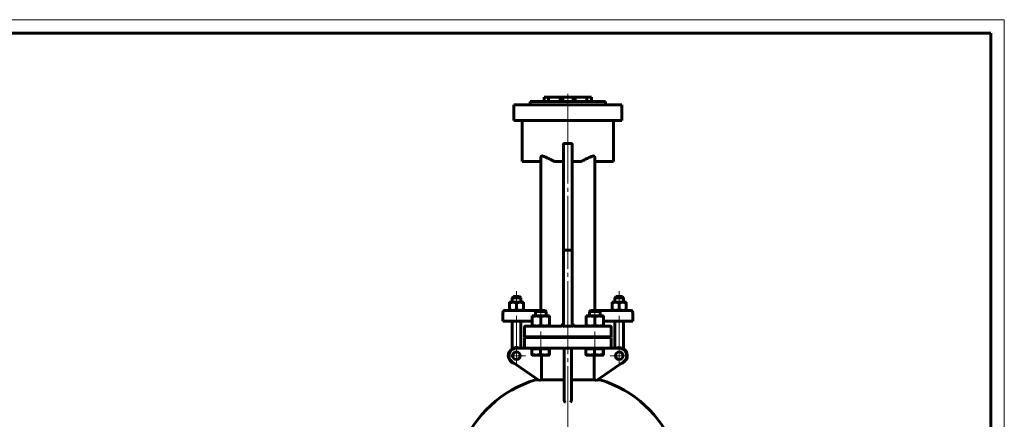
# Model space of a CAD drawing. Header units: millimetres. Extents: x 0 to 596, y 0 to 420.
# Tile 15 of 15: x 229 to 594, y 272 to 420. Entities that reach past the tile are written whole.
import ezdxf

# ---------------------------------------------------------------- set-up
doc = ezdxf.new("R2010")
doc.units = ezdxf.units.MM
for name, pattern in [('K5LT-1', [0]), ('K5LT_AXLED', [31.595926, 27.095926, -1.5, 1.5, -1.5]), ('K5LT_BASIC', [0]), ('K5LT_THIN', [0])]:
    doc.linetypes.add(name, pattern=pattern)
doc.layers.add('Системный слой (1)', color=251, linetype='Continuous', true_color=0x6c6c6c)

# ---------------------------------------------------------------- blocks, each defined once
blk = doc.blocks.new('U45')
at = {"layer": 'Системный слой (1)', "color": 143, "linetype": 'K5LT_BASIC', "lineweight": 60, "true_color": 0x33acca}
for p, q in [((434.54, 306.46), (434.6, 306.45)), ((434.6, 306.45), (434.67, 306.44)), ((434.67, 306.44), (434.73, 306.43)), ((434.73, 306.43), (434.73, 306.43)), ((434.73, 306.43), (434.74, 306.43)), ((434.74, 306.43), (434.74, 306.43))]:
    blk.add_line(p, q, dxfattribs=at)
blk = doc.blocks.new('U46')
at = {"layer": 'Системный слой (1)', "color": 143, "linetype": 'K5LT_BASIC', "lineweight": 60, "true_color": 0x33acca}
for p, q in [((429.94, 306.43), (430.05, 306.44)), ((429.94, 306.43), (429.94, 306.43)), ((429.94, 306.43), (429.94, 306.43)), ((430.05, 306.44), (430.16, 306.47)), ((430.16, 306.47), (430.26, 306.5))]:
    blk.add_line(p, q, dxfattribs=at)
blk = doc.blocks.new('U48')
at = {"layer": 'Системный слой (1)', "color": 143, "linetype": 'K5LT_BASIC', "lineweight": 60, "true_color": 0x33acca}
for start, end in [(180.0001, 236.8486), (236.8486, 255.5702), (255.5702, 270)]:
    blk.add_arc((434.74, 307.23), 0.8, start, end, dxfattribs=at)
blk = doc.blocks.new('U49')
at = {"layer": 'Системный слой (1)', "color": 143, "linetype": 'K5LT_BASIC', "lineweight": 60, "true_color": 0x33acca}
for p, q in [((430.94, 286.46), (422.59, 286.46)), ((442.08, 286.46), (433.74, 286.46))]:
    blk.add_line(p, q, dxfattribs=at)
blk = doc.blocks.new('U50')
at = {"layer": 'Системный слой (1)', "color": 143, "linetype": 'K5LT_BASIC', "lineweight": 60, "true_color": 0x33acca}
for p, q in [((434.33, 306.54), (434.16, 306.68)), ((434.53, 306.46), (434.33, 306.54)), ((434.73, 306.43), (434.53, 306.46))]:
    blk.add_line(p, q, dxfattribs=at)
blk = doc.blocks.new('U51')
at = {"layer": 'Системный слой (1)', "color": 143, "linetype": 'K5LT_BASIC', "lineweight": 60, "true_color": 0x33acca}
for p, q in [((434.74, 306.43), (434.71, 306.43)), ((444.34, 306.43), (434.73, 306.43))]:
    blk.add_line(p, q, dxfattribs=at)
blk = doc.blocks.new('U52')
at = {"layer": 'Системный слой (1)', "color": 143, "linetype": 'K5LT_BASIC', "lineweight": 60, "true_color": 0x33acca}
for p, q in [((420.34, 306.43), (429.94, 306.43)), ((429.94, 306.43), (429.96, 306.43))]:
    blk.add_line(p, q, dxfattribs=at)
blk = doc.blocks.new('U53')
at = {"layer": 'Системный слой (1)', "color": 143, "linetype": 'K5LT_BASIC', "lineweight": 60, "true_color": 0x33acca}
for p, q in [((429.94, 306.43), (429.98, 306.44)), ((429.94, 306.43), (429.94, 306.43)), ((429.94, 306.43), (429.94, 306.43)), ((429.98, 306.44), (430.02, 306.44)), ((430.02, 306.44), (430.07, 306.45)), ((430.51, 306.68), (430.51, 306.68))]:
    blk.add_line(p, q, dxfattribs=at)
blk = doc.blocks.new('U54')
at = {"layer": 'Системный слой (1)', "color": 143, "linetype": 'K5LT_BASIC', "lineweight": 60, "true_color": 0x33acca}
for start, end in [(106.6015, 159.0486), (20.9328, 73.3985)]:
    blk.add_arc((432.34, 246.21), 42, start, end, dxfattribs=at)
blk = doc.blocks.new('U59')
at = {"layer": 'Системный слой (1)', "color": 143, "linetype": 'K5LT_BASIC', "lineweight": 60, "true_color": 0x33acca}
for p, q in [((425.53, 295.67), (425.53, 295.67)), ((425.53, 295.67), (425.54, 295.67)), ((425.54, 295.68), (425.56, 295.71)), ((425.54, 295.67), (425.54, 295.68)), ((425.56, 295.71), (425.58, 295.8)), ((425.58, 295.8), (425.61, 295.95)), ((425.61, 295.95), (425.61, 295.96))]:
    blk.add_line(p, q, dxfattribs=at)
blk = doc.blocks.new('U63')
at = {"layer": 'Системный слой (1)', "color": 143, "linetype": 'K5LT_BASIC', "lineweight": 60, "true_color": 0x33acca}
for p, q in [((442.27, 312.23), (440.7, 312.23)), ((443.97, 312.23), (442.27, 312.23))]:
    blk.add_line(p, q, dxfattribs=at)
blk = doc.blocks.new('U66')
at = {"layer": 'Системный слой (1)', "color": 143, "linetype": 'K5LT_BASIC', "lineweight": 60, "true_color": 0x33acca}
for p, q in [((422.27, 312.23), (420.7, 312.23)), ((423.97, 312.23), (422.27, 312.23))]:
    blk.add_line(p, q, dxfattribs=at)
blk = doc.blocks.new('U70')
at = {"layer": 'Системный слой (1)', "color": 143, "linetype": 'K5LT_BASIC', "lineweight": 60, "true_color": 0x33acca}
for p, q in [((445.53, 295.67), (445.53, 295.67)), ((445.53, 295.67), (445.54, 295.67)), ((445.54, 295.68), (445.56, 295.71)), ((445.54, 295.67), (445.54, 295.68)), ((445.56, 295.71), (445.58, 295.8)), ((445.58, 295.8), (445.61, 295.95)), ((445.61, 295.95), (445.61, 295.96))]:
    blk.add_line(p, q, dxfattribs=at)
blk = doc.blocks.new('U77')
at = {"layer": 'Системный слой (1)', "color": 143, "linetype": 'K5LT_BASIC', "lineweight": 60, "true_color": 0x33acca}
for p, q in [((418.34, 389.63), (432.34, 389.63)), ((432.34, 389.63), (446.34, 389.63))]:
    blk.add_line(p, q, dxfattribs=at)
blk = doc.blocks.new('U79')
at = {"layer": 'Системный слой (1)', "color": 30, "linetype": 'K5LT_AXLED', "lineweight": 18, "true_color": 0xff8000}
for q in [(409.89, 295.43), (413.29, 298.83), (416.69, 295.43), (413.29, 292.03)]:
    blk.add_line((413.29, 295.43), q, dxfattribs=at)
blk = doc.blocks.new('U80')
at = {"layer": 'Системный слой (1)', "color": 30, "linetype": 'K5LT_AXLED', "lineweight": 18, "true_color": 0xff8000}
for q in [(432.34, 391.63), (370.34, 169.63), (494.34, 169.63), (432.34, 107.63)]:
    blk.add_line((432.34, 169.63), q, dxfattribs=at)
blk = doc.blocks.new('U81')
at = {"layer": 'Системный слой (1)', "color": 30, "linetype": 'K5LT_AXLED', "lineweight": 18, "true_color": 0xff8000}
for q in [(447.98, 295.43), (451.38, 298.83), (454.78, 295.43), (451.38, 292.03)]:
    blk.add_line((451.38, 295.43), q, dxfattribs=at)
blk = doc.blocks.new('U85')
at = {"color": 7, "linetype": 'K5LT_THIN', "lineweight": 18, "true_color": 0xffffff}
for p, q in [((0, 420), (594, 420)), ((594, 420), (594, 0))]:
    blk.add_line(p, q, dxfattribs=at)
at = {"color": 143, "linetype": 'K5LT_BASIC', "lineweight": 60, "true_color": 0x33acca}
for p, q in [((20, 415), (589, 415)), ((589, 415), (589, 5))]:
    blk.add_line(p, q, dxfattribs=at)

msp = doc.modelspace()

# ---------------------------------------------------------------- linework, layer by layer
at = {"layer": 'Системный слой (1)', "color": 143, "linetype": 'K5LT_BASIC', "lineweight": 60, "true_color": 0x33acca}
for p, q in [((423.5366, 389.6339), (423.5366, 391.2339)), ((423.5366, 391.2339), (425.2159, 391.2339)), ((425.2159, 389.6339), (425.2159, 391.2339)), ((425.2159, 391.2339), (429.4702, 391.2339)), ((429.4702, 389.6339), (429.4702, 391.2339)), ((429.4702, 391.2339), (430.2516, 391.2339)), ((430.2516, 389.6339), (430.2516, 391.2339)), ((430.2516, 391.2339), (430.464, 391.2339)), ((430.464, 389.6339), (430.464, 391.2339)), ((434.3129, 391.2339), (430.464, 391.2339)), ((434.3129, 389.6339), (434.3129, 391.2339)), ((434.3129, 391.2339), (435.0546, 391.2339)), ((435.0546, 389.6339), (435.0546, 391.2339)), ((435.0546, 391.2339), (439.3632, 391.2339)), ((439.3632, 389.6339), (439.3632, 391.2339)), ((439.3632, 391.2339), (441.1352, 391.2339)), ((441.1352, 389.6339), (441.1352, 391.2339)), ((412.3352, 388.4339), (417.7352, 388.4339)), ((412.3352, 382.6339), (412.3352, 388.4339)), ((417.7352, 388.4339), (446.9352, 388.4339)), ((418.3352, 388.4339), (418.3352, 389.6339)), ((446.3352, 388.4339), (446.3352, 389.6339)), ((446.9352, 388.4339), (452.3352, 388.4339)), ((452.3352, 382.6339), (452.3352, 388.4339)), ((417.7352, 382.6339), (412.3352, 382.6339)), ((415.4542, 367.4339), (415.4542, 382.2339)), ((417.7352, 382.6339), (446.9352, 382.6339)), ((452.3352, 382.6339), (446.9352, 382.6339)), ((449.2162, 367.4339), (449.2162, 382.2339)), ((430.7352, 373.6879), (430.7352, 364.4291)), ((433.9352, 373.6879), (433.9352, 364.4291)), ((422.3352, 368.8155), (422.3352, 364.4291)), ((442.3352, 368.8155), (442.3352, 364.4291)), ((415.4542, 367.4339), (422.3352, 367.4339)), ((422.3352, 364.4291), (422.3352, 367.4339)), ((427.4445, 367.4339), (430.7352, 367.4339)), ((433.9352, 367.4339), (437.226, 367.4339)), ((442.3352, 367.4339), (449.2162, 367.4339)), ((422.3352, 364.4291), (422.3352, 312.2339)), ((430.7352, 364.4291), (430.7352, 334.5555)), ((433.9352, 364.4291), (433.9352, 334.5555)), ((442.3352, 312.2339), (442.3352, 364.4291)), ((430.7352, 334.5555), (430.7352, 307.2339)), ((430.7352, 334.5555), (431.1352, 334.5555)), ((431.1352, 334.5555), (433.5352, 334.5555)), ((433.9352, 334.5555), (433.5352, 334.5555)), ((433.9352, 307.2339), (433.9352, 334.5555)), ((412.0948, 317.3339), (411.6948, 316.9339)), ((414.4948, 317.3339), (412.0948, 317.3339)), ((414.4948, 317.3339), (414.8948, 316.9339)), ((450.1756, 317.3339), (449.7756, 316.9339)), ((452.5756, 317.3339), (450.1756, 317.3339)), ((452.5756, 317.3339), (452.9756, 316.9339)), ((410.6948, 315.2339), (411.9948, 315.2339)), ((410.6948, 315.0017), (410.6948, 315.2339)), ((410.6948, 315.0017), (410.6948, 312.4661)), ((411.6948, 316.9339), (414.8948, 316.9339)), ((411.6948, 315.2339), (411.6948, 316.9339)), ((411.9948, 315.2339), (414.5948, 315.2339)), ((413.2948, 315.0017), (413.2948, 312.4661)), ((414.5948, 315.2339), (415.8948, 315.2339)), ((414.8948, 315.2339), (414.8948, 316.9339)), ((415.8948, 315.2339), (415.8948, 315.0017)), ((415.8948, 315.0017), (415.8948, 312.4661)), ((450.0756, 315.2339), (448.7756, 315.2339)), ((448.7756, 315.2339), (448.7756, 315.0017)), ((448.7756, 315.0017), (448.7756, 312.4661)), ((449.7756, 316.9339), (452.9756, 316.9339)), ((449.7756, 315.2339), (449.7756, 316.9339)), ((452.6756, 315.2339), (450.0756, 315.2339)), ((451.3756, 315.0017), (451.3756, 312.4661)), ((453.9756, 315.2339), (452.6756, 315.2339)), ((452.9756, 315.2339), (452.9756, 316.9339)), ((453.9756, 315.0017), (453.9756, 315.2339)), ((453.9756, 315.0017), (453.9756, 312.4661)), ((408.2948, 308.2339), (408.2948, 311.4339)), ((411.9713, 312.2339), (409.0948, 312.2339)), ((410.6948, 312.2339), (410.6948, 312.4661)), ((420.7033, 312.2339), (411.9713, 312.2339)), ((415.8948, 312.4661), (415.8948, 312.2339)), ((419.1352, 310.1539), (420.7352, 310.1539)), ((419.1352, 309.8681), (419.1352, 310.1539)), ((420.7033, 312.2339), (420.3352, 311.8658)), ((420.3352, 311.8658), (422.2515, 311.8658)), ((420.3352, 310.1539), (420.3352, 311.8658)), ((420.7352, 310.1539), (423.9352, 310.1539)), ((422.2515, 311.8658), (424.3352, 311.8658)), ((423.9352, 310.1539), (425.5352, 310.1539)), ((423.9671, 312.2339), (424.3352, 311.8658)), ((424.3352, 310.1539), (424.3352, 311.8658)), ((425.5352, 310.1539), (425.5352, 309.8681)), ((439.1352, 309.8681), (439.1352, 310.1539)), ((439.1352, 310.1539), (440.7352, 310.1539)), ((440.7033, 312.2339), (440.3352, 311.8658)), ((440.3352, 311.8658), (442.2515, 311.8658)), ((440.3352, 310.1539), (440.3352, 311.8658)), ((440.7352, 310.1539), (443.9352, 310.1539)), ((442.2515, 311.8658), (444.3352, 311.8658)), ((443.9352, 310.1539), (445.5352, 310.1539)), ((452.6991, 312.2339), (443.9671, 312.2339)), ((443.9671, 312.2339), (444.3352, 311.8658)), ((444.3352, 310.1539), (444.3352, 311.8658)), ((445.5352, 310.1539), (445.5352, 309.8681)), ((448.7756, 312.4661), (448.7756, 312.2339)), ((455.5756, 312.2339), (452.6991, 312.2339)), ((453.9756, 312.2339), (453.9756, 312.4661)), ((456.3756, 308.2339), (456.3756, 311.4339)), ((408.2948, 308.2339), (411.7192, 308.2339)), ((411.6948, 297.9716), (411.6948, 308.2339)), ((411.7192, 308.2339), (419.1352, 308.2339)), ((414.8948, 298.2339), (414.8948, 308.2339)), ((420.3352, 306.4339), (416.7352, 306.4339)), ((419.1352, 309.8681), (419.1352, 306.7197)), ((419.1352, 306.4339), (419.1352, 306.7197)), ((422.3352, 309.8681), (422.3352, 306.7197)), ((425.5352, 309.8681), (425.5352, 306.7197)), ((425.5352, 306.7197), (425.5352, 306.4339)), ((431.1352, 306.4339), (433.5352, 306.4339)), ((439.1352, 309.8681), (439.1352, 306.7197)), ((439.1352, 306.4339), (439.1352, 306.7197)), ((442.3352, 309.8681), (442.3352, 306.7197)), ((447.9352, 306.4339), (444.3352, 306.4339)), ((445.5352, 309.8681), (445.5352, 306.7197)), ((445.5352, 308.2339), (452.9512, 308.2339)), ((445.5352, 306.7197), (445.5352, 306.4339)), ((449.7756, 298.2339), (449.7756, 308.2339)), ((452.9512, 308.2339), (456.3756, 308.2339)), ((452.9756, 297.9716), (452.9756, 308.2339)), ((416.3352, 302.4339), (416.3352, 306.0339)), ((448.3352, 302.4339), (448.3352, 306.0339)), ((416.3352, 302.4339), (420.3352, 302.4339)), ((420.3352, 302.2339), (416.3352, 302.2339)), ((416.3352, 302.2339), (416.3352, 298.6339)), ((420.3352, 302.4339), (444.3352, 302.4339)), ((420.3352, 302.2339), (420.3352, 302.4339)), ((444.3352, 302.2339), (420.3352, 302.2339)), ((424.3352, 302.2339), (424.3352, 302.4339)), ((440.3352, 302.2339), (440.3352, 302.4339)), ((444.3352, 302.4339), (448.3352, 302.4339)), ((444.3352, 302.2339), (444.3352, 302.4339)), ((448.3352, 302.2339), (444.3352, 302.2339)), ((448.3352, 298.6339), (448.3352, 302.2339)), ((416.7352, 298.2339), (413.2948, 298.2339)), ((416.7352, 298.2339), (420.3352, 298.2339)), ((419.0607, 297.9938), (419.0607, 295.9596)), ((419.0607, 297.9938), (420.6207, 297.9938)), ((419.1352, 295.6738), (419.1306, 295.6765)), ((419.1352, 297.9938), (419.1352, 298.2339)), ((420.6207, 295.6738), (419.1352, 295.6738)), ((420.3352, 298.2339), (430.9635, 298.2339)), ((420.6207, 297.9938), (422.1806, 297.9938)), ((423.8179, 295.6738), (420.6207, 295.6738)), ((422.1806, 297.9938), (422.1806, 295.9596)), ((422.1806, 297.9938), (423.8179, 297.9938)), ((422.5884, 295.6738), (422.5884, 286.464)), ((423.8179, 297.9938), (425.4551, 297.9938)), ((425.5324, 295.6738), (423.8179, 295.6738)), ((425.4551, 297.9938), (425.5324, 297.9938)), ((425.4551, 297.9938), (425.4551, 295.9596)), ((425.5324, 297.9938), (425.6097, 297.9938)), ((425.5352, 295.6738), (425.5324, 295.6738)), ((425.5352, 297.9938), (425.5352, 298.2339)), ((425.5352, 295.6738), (425.5399, 295.6765)), ((425.6097, 297.9938), (425.6097, 295.9596)), ((430.9352, 298.2339), (430.9352, 295.8262)), ((430.9352, 295.8262), (430.9352, 281.9737)), ((431.3352, 298.2339), (433.3352, 298.2339)), ((433.7069, 298.2339), (444.3352, 298.2339)), ((433.7352, 295.8262), (433.7352, 298.2339)), ((433.7352, 281.9737), (433.7352, 295.8262)), ((439.0607, 297.9938), (439.0607, 295.9596)), ((439.0607, 297.9938), (440.6207, 297.9938)), ((439.1352, 295.6738), (439.1306, 295.6765)), ((439.1352, 297.9938), (439.1352, 298.2339)), ((440.6207, 295.6738), (439.1352, 295.6738)), ((440.6207, 297.9938), (442.1806, 297.9938)), ((443.8179, 295.6738), (440.6207, 295.6738)), ((442.082, 286.464), (442.082, 295.6738)), ((442.1806, 297.9938), (443.8179, 297.9938)), ((442.1806, 297.9938), (442.1806, 295.9596)), ((443.8179, 297.9938), (445.4551, 297.9938)), ((445.5324, 295.6738), (443.8179, 295.6738)), ((444.3352, 298.2339), (447.9352, 298.2339)), ((445.4551, 297.9938), (445.4551, 295.9596)), ((445.4551, 297.9938), (445.5324, 297.9938)), ((445.5324, 297.9938), (445.6097, 297.9938)), ((445.5352, 295.6738), (445.5324, 295.6738)), ((451.3756, 298.2339), (445.5352, 298.2339)), ((445.5352, 297.9938), (445.5352, 298.2339)), ((445.5352, 295.6738), (445.5399, 295.6765)), ((445.6097, 297.9938), (445.6097, 295.9596)), ((411.7005, 293.1321), (421.6658, 286.2294)), ((443.0046, 286.2294), (452.97, 293.1321)), ((420.3352, 286.464), (420.3352, 287.151)), ((421.327, 286.464), (420.3352, 286.464)), ((444.3352, 286.464), (443.3434, 286.464)), ((444.3352, 286.464), (444.3352, 287.151)), ((430.9352, 281.9737), (430.9352, 279.2259)), ((433.7352, 279.2259), (433.7352, 281.9737))]:
    msp.add_line(p, q, dxfattribs=at)
at = {"layer": 'Системный слой (1)', "color": 30, "linetype": 'K5LT_AXLED', "lineweight": 18, "true_color": 0xff8000}
for p, q in [((432.3352, 365.4339), (432.3352, 393.2339)), ((413.2948, 319.3339), (413.2948, 313.2339)), ((451.3756, 319.3339), (451.3756, 313.2339)), ((422.3352, 314.2339), (422.3352, 308.1539)), ((442.3352, 314.2339), (442.3352, 308.1539)), ((413.2948, 310.2339), (413.2948, 295.9716)), ((451.3756, 310.2339), (451.3756, 295.9716)), ((422.3352, 304.4339), (422.3352, 300.2339)), ((442.3352, 304.4339), (442.3352, 300.2339)), ((422.3352, 300.2339), (422.3352, 295.9938)), ((442.3352, 300.2339), (442.3352, 295.9938))]:
    msp.add_line(p, q, dxfattribs=at)
at = {"layer": 'Системный слой (1)', "color": 143, "linetype": 'K5LT_BASIC', "lineweight": 60, "true_color": 0x33acca}
for centre in [(413.2948, 295.4339), (451.3756, 295.4339)]:
    msp.add_circle(centre, 1.4, dxfattribs=at)
for centre, radius, start, end in [((415.0542, 382.2339), 0.4, 0, 90), ((449.6162, 382.2339), 0.4, 90, 180), ((409.0948, 311.4339), 0.8, 90, 180), ((455.5756, 311.4339), 0.8, 0, 90), ((416.7352, 306.0339), 0.4, 90, 180), ((429.9352, 307.2339), 0.8, 270, 0), ((447.9352, 306.0339), 0.4, 0, 90), ((413.2948, 295.4339), 3, 68.96053, 180), ((413.2948, 295.4339), 3, 180, 256.329994), ((413.2948, 295.4339), 2.8, 90, 235.290524), ((416.7352, 298.6339), 0.4, 180, 270), ((447.9352, 298.6339), 0.4, 270, 0), ((451.3756, 295.4339), 3, 283.670006, 111.03947), ((451.3756, 295.4339), 2.8, 304.709476, 90), ((432.3352, 246.2148), 41.4126, 103.612751, 104.929907), ((432.3352, 246.2148), 41.4126, 75.070093, 76.387249)]:
    msp.add_arc(centre, radius, start, end, dxfattribs=at)
for centre, major_axis, start_param, end_param in [((431.1352, 304.8945), (0, 1.5394), 0, 0.41239705), ((433.5352, 304.8945), (0, -1.5394), 2.72919561, 3.14159265)]:
    msp.add_ellipse(centre, major_axis=major_axis, ratio=0.25984355, start_param=start_param, end_param=end_param, dxfattribs=at)
for points, knots in [([(430.7352, 373.6879), (430.7352, 373.7313), (430.7422, 373.7947), (430.7661, 373.8762), (430.788, 373.927), (430.8113, 373.9679), (430.8325, 373.9987), (430.8565, 374.0282), (430.8869, 374.059), (430.9217, 374.0866), (430.9657, 374.1137), (431.0139, 374.1344), (431.0719, 374.1481), (431.1115, 374.1507), (431.1334, 374.1499), (431.1352, 374.1499)], [0, 0, 0, 0, 3.05183045, 4.43813578, 5.94757045, 6.92746307, 7.74632527, 8.5674161, 9.60206217, 10.7845373, 11.6830858, 13.23122622, 14.45366432, 15.86985331, 16, 16, 16, 16]), ([(431.1352, 374.1499), (431.4201, 374.1381), (431.9973, 374.1226), (432.7984, 374.1252), (433.3128, 374.1407), (433.5352, 374.1499)], [0, 0, 0, 0, 2.14079251, 4.32845744, 6, 6, 6, 6]), ([(433.5352, 374.1499), (433.5565, 374.1508), (433.5887, 374.149), (433.6358, 374.1397), (433.6811, 374.1249), (433.7334, 374.098), (433.7823, 374.0609), (433.8229, 374.0187), (433.8584, 373.9708), (433.8911, 373.9107), (433.9156, 373.8425), (433.9316, 373.7667), (433.9352, 373.7162), (433.9352, 373.6879)], [0, 0, 0, 0, 1.31014191, 1.97827147, 2.94854998, 4.23560851, 5.58735086, 6.71074167, 7.82617268, 9.24763852, 10.90208718, 12.26430429, 14, 14, 14, 14]), ([(422.3352, 368.8155), (422.3352, 368.8382), (422.3364, 368.8754), (422.3419, 368.935), (422.3512, 368.9948), (422.3677, 369.0628), (422.391, 369.1298), (422.4213, 369.194), (422.4586, 369.2538), (422.5031, 369.3086), (422.5588, 369.3609), (422.6303, 369.4094), (422.7184, 369.4473), (422.8111, 369.4672), (422.8961, 369.471), (422.9655, 369.4653), (423.0442, 369.4512), (423.0988, 369.4346), (423.1352, 369.4205)], [0, 0, 0, 0, 0.95394716, 1.55877253, 2.51540736, 3.50651451, 4.53230125, 5.56827695, 6.62036186, 7.68856905, 8.81177775, 10.22153132, 11.875215, 13.57489237, 14.99576988, 16.18015021, 17.08306527, 19, 19, 19, 19]), ([(423.1352, 369.4205), (423.3768, 369.3273), (423.807, 369.1529), (424.369, 368.9092), (424.8168, 368.7076), (425.3073, 368.4809), (425.845, 368.2246), (426.4207, 367.9434), (426.9326, 367.6898), (427.2728, 367.5198), (427.4445, 367.4339)], [0, 0, 0, 0, 1.93274806, 3.40847696, 4.38593007, 5.3938261, 7.17296579, 8.47479977, 9.73012084, 11, 11, 11, 11]), ([(437.226, 367.4339), (437.4556, 367.5488), (437.9051, 367.7733), (438.7489, 368.1889), (439.6516, 368.6192), (440.6402, 369.0606), (441.2311, 369.3032), (441.5352, 369.4205)], [0, 0, 0, 0, 1.23563754, 2.42972032, 4.60376183, 6.23057207, 8, 8, 8, 8]), ([(441.5352, 369.4205), (441.5753, 369.436), (441.6364, 369.4541), (441.7242, 369.4678), (441.796, 369.471), (441.8719, 369.4646), (441.9377, 369.4496), (441.9924, 369.4299), (442.0348, 369.4096), (442.0808, 369.3823), (442.1274, 369.347), (442.1687, 369.306), (442.2006, 369.2676), (442.2269, 369.2302), (442.2533, 369.1851), (442.2776, 369.1334), (442.2983, 369.0764), (442.3184, 369.0019), (442.3321, 368.9147), (442.3352, 368.8469), (442.3352, 368.8155)], [0, 0, 0, 0, 2.33574889, 3.47628288, 4.92701592, 6.34591647, 7.73318572, 8.6860955, 9.56427802, 10.31064779, 11.58174248, 12.67258353, 13.32849476, 14.12386693, 14.96683554, 15.90567867, 16.8928579, 17.85870969, 19.54269104, 21, 21, 21, 21]), ([(411.9948, 315.2339), (411.9355, 315.2339), (411.8194, 315.2308), (411.6471, 315.2174), (411.4575, 315.1935), (411.2484, 315.1558), (410.9882, 315.0935), (410.8028, 315.0376), (410.6948, 315.0017)], [0, 0, 0, 0, 1.33582535, 2.58168536, 3.74263868, 5.36636428, 6.9201154, 9, 9, 9, 9]), ([(413.2948, 315.0017), (413.1804, 315.0398), (412.9867, 315.0978), (412.7191, 315.1605), (412.5105, 315.1968), (412.3259, 315.219), (412.1613, 315.2312), (412.051, 315.2339), (411.9948, 315.2339)], [0, 0, 0, 0, 2.20969252, 3.80768724, 5.42311999, 6.55084094, 7.73878379, 9, 9, 9, 9]), ([(414.5948, 315.2339), (414.5355, 315.2339), (414.4194, 315.2308), (414.2471, 315.2174), (414.0575, 315.1935), (413.8484, 315.1558), (413.5882, 315.0935), (413.4028, 315.0376), (413.2948, 315.0017)], [0, 0, 0, 0, 1.33582535, 2.58168536, 3.74263868, 5.36636428, 6.9201154, 9, 9, 9, 9]), ([(415.8948, 315.0017), (415.7804, 315.0398), (415.5867, 315.0978), (415.3191, 315.1605), (415.1105, 315.1968), (414.9259, 315.219), (414.7613, 315.2312), (414.651, 315.2339), (414.5948, 315.2339)], [0, 0, 0, 0, 2.20969252, 3.80768724, 5.42311999, 6.55084094, 7.73878379, 9, 9, 9, 9]), ([(448.7756, 315.0017), (448.8901, 315.0398), (449.0838, 315.0978), (449.3514, 315.1605), (449.56, 315.1968), (449.7446, 315.219), (449.9092, 315.2312), (450.0195, 315.2339), (450.0756, 315.2339)], [0, 0, 0, 0, 2.20969252, 3.80768724, 5.42311999, 6.55084094, 7.73878379, 9, 9, 9, 9]), ([(450.0756, 315.2339), (450.1349, 315.2339), (450.251, 315.2308), (450.4233, 315.2174), (450.6129, 315.1935), (450.822, 315.1558), (451.0823, 315.0935), (451.2677, 315.0376), (451.3756, 315.0017)], [0, 0, 0, 0, 1.33582535, 2.58168536, 3.74263868, 5.36636428, 6.9201154, 9, 9, 9, 9]), ([(451.3756, 315.0017), (451.4901, 315.0398), (451.6838, 315.0978), (451.9514, 315.1605), (452.16, 315.1968), (452.3446, 315.219), (452.5092, 315.2312), (452.6195, 315.2339), (452.6756, 315.2339)], [0, 0, 0, 0, 2.20969252, 3.80768724, 5.42311999, 6.55084094, 7.73878379, 9, 9, 9, 9]), ([(452.6756, 315.2339), (452.7349, 315.2339), (452.851, 315.2308), (453.0233, 315.2174), (453.2129, 315.1935), (453.422, 315.1558), (453.6823, 315.0935), (453.8677, 315.0376), (453.9756, 315.0017)], [0, 0, 0, 0, 1.33582535, 2.58168536, 3.74263868, 5.36636428, 6.9201154, 9, 9, 9, 9]), ([(410.6948, 312.4661), (410.8093, 312.4279), (411.003, 312.3699), (411.2706, 312.3073), (411.4792, 312.271), (411.6638, 312.2488), (411.8284, 312.2366), (411.9387, 312.2339), (411.9948, 312.2339)], [0, 0, 0, 0, 2.20969252, 3.80768724, 5.42311999, 6.55084094, 7.73878379, 9, 9, 9, 9]), ([(411.9948, 312.2339), (412.0541, 312.2339), (412.1702, 312.2369), (412.3425, 312.2503), (412.5321, 312.2742), (412.7412, 312.3119), (413.0015, 312.3742), (413.1869, 312.4301), (413.2948, 312.4661)], [0, 0, 0, 0, 1.33582535, 2.58168536, 3.74263868, 5.36636428, 6.9201154, 9, 9, 9, 9]), ([(413.2948, 312.4661), (413.4093, 312.4279), (413.603, 312.3699), (413.8706, 312.3073), (414.0792, 312.271), (414.2638, 312.2488), (414.4284, 312.2366), (414.5387, 312.2339), (414.5948, 312.2339)], [0, 0, 0, 0, 2.20969252, 3.80768724, 5.42311999, 6.55084094, 7.73878379, 9, 9, 9, 9]), ([(414.5948, 312.2339), (414.6541, 312.2339), (414.7702, 312.2369), (414.9425, 312.2503), (415.1321, 312.2742), (415.3412, 312.3119), (415.6015, 312.3742), (415.7869, 312.4301), (415.8948, 312.4661)], [0, 0, 0, 0, 1.33582535, 2.58168536, 3.74263868, 5.36636428, 6.9201154, 9, 9, 9, 9]), ([(420.7352, 310.1539), (420.6624, 310.1539), (420.5198, 310.1502), (420.3081, 310.1337), (420.1058, 310.1083), (419.88, 310.0699), (419.6255, 310.0139), (419.3669, 309.9427), (419.2023, 309.8904), (419.1352, 309.8681)], [0, 0, 0, 0, 1.48100333, 2.86267171, 4.1512844, 5.36316802, 7.11276583, 8.83268228, 10, 10, 10, 10]), ([(422.3352, 309.8681), (422.2165, 309.9076), (421.9927, 309.9758), (421.6845, 310.0514), (421.4101, 310.1024), (421.1479, 310.136), (420.9273, 310.1513), (420.7861, 310.1539), (420.7352, 310.1539)], [0, 0, 0, 0, 1.80568615, 3.51838827, 5.10401908, 6.51759925, 8.1093693, 9, 9, 9, 9]), ([(423.9352, 310.1539), (423.8624, 310.1539), (423.7198, 310.1502), (423.5081, 310.1337), (423.3058, 310.1083), (423.08, 310.0699), (422.8255, 310.0139), (422.5669, 309.9427), (422.4023, 309.8904), (422.3352, 309.8681)], [0, 0, 0, 0, 1.48100333, 2.86267171, 4.1512844, 5.36316802, 7.11276583, 8.83268228, 10, 10, 10, 10]), ([(425.5352, 309.8681), (425.4165, 309.9076), (425.1927, 309.9758), (424.8845, 310.0514), (424.6101, 310.1024), (424.3479, 310.136), (424.1273, 310.1513), (423.9861, 310.1539), (423.9352, 310.1539)], [0, 0, 0, 0, 1.80568615, 3.51838827, 5.10401908, 6.51759925, 8.1093693, 9, 9, 9, 9]), ([(440.7352, 310.1539), (440.6624, 310.1539), (440.5198, 310.1502), (440.3081, 310.1337), (440.1058, 310.1083), (439.88, 310.0699), (439.6255, 310.0139), (439.3669, 309.9427), (439.2023, 309.8904), (439.1352, 309.8681)], [0, 0, 0, 0, 1.48100333, 2.86267171, 4.1512844, 5.36316802, 7.11276583, 8.83268228, 10, 10, 10, 10]), ([(442.3352, 309.8681), (442.2165, 309.9076), (441.9927, 309.9758), (441.6845, 310.0514), (441.4101, 310.1024), (441.1479, 310.136), (440.9273, 310.1513), (440.7861, 310.1539), (440.7352, 310.1539)], [0, 0, 0, 0, 1.80568615, 3.51838827, 5.10401908, 6.51759925, 8.1093693, 9, 9, 9, 9]), ([(443.9352, 310.1539), (443.8624, 310.1539), (443.7198, 310.1502), (443.5081, 310.1337), (443.3058, 310.1083), (443.08, 310.0699), (442.8255, 310.0139), (442.5669, 309.9427), (442.4023, 309.8904), (442.3352, 309.8681)], [0, 0, 0, 0, 1.48100333, 2.86267171, 4.1512844, 5.36316802, 7.11276583, 8.83268228, 10, 10, 10, 10]), ([(445.5352, 309.8681), (445.4165, 309.9076), (445.1927, 309.9758), (444.8845, 310.0514), (444.6101, 310.1024), (444.3479, 310.136), (444.1273, 310.1513), (443.9861, 310.1539), (443.9352, 310.1539)], [0, 0, 0, 0, 1.80568615, 3.51838827, 5.10401908, 6.51759925, 8.1093693, 9, 9, 9, 9]), ([(450.0756, 312.2339), (450.0163, 312.2339), (449.9002, 312.2369), (449.7279, 312.2503), (449.5383, 312.2742), (449.3292, 312.3119), (449.0689, 312.3742), (448.8836, 312.4301), (448.7756, 312.4661)], [0, 0, 0, 0, 1.33582535, 2.58168536, 3.74263868, 5.36636428, 6.9201154, 9, 9, 9, 9]), ([(451.3756, 312.4661), (451.2612, 312.4279), (451.0674, 312.3699), (450.7999, 312.3073), (450.5912, 312.271), (450.4066, 312.2488), (450.242, 312.2366), (450.1318, 312.2339), (450.0756, 312.2339)], [0, 0, 0, 0, 2.20969252, 3.80768724, 5.42311999, 6.55084094, 7.73878379, 9, 9, 9, 9]), ([(452.6756, 312.2339), (452.6163, 312.2339), (452.5002, 312.2369), (452.3279, 312.2503), (452.1383, 312.2742), (451.9292, 312.3119), (451.6689, 312.3742), (451.4836, 312.4301), (451.3756, 312.4661)], [0, 0, 0, 0, 1.33582535, 2.58168536, 3.74263868, 5.36636428, 6.9201154, 9, 9, 9, 9]), ([(453.9756, 312.4661), (453.8612, 312.4279), (453.6674, 312.3699), (453.3999, 312.3073), (453.1912, 312.271), (453.0066, 312.2488), (452.842, 312.2366), (452.7318, 312.2339), (452.6756, 312.2339)], [0, 0, 0, 0, 2.20969252, 3.80768724, 5.42311999, 6.55084094, 7.73878379, 9, 9, 9, 9]), ([(419.1352, 306.7197), (419.2539, 306.6801), (419.4777, 306.6119), (419.7859, 306.5363), (420.0604, 306.4854), (420.3225, 306.4517), (420.5431, 306.4365), (420.6844, 306.4339), (420.7352, 306.4339)], [0, 0, 0, 0, 1.80568615, 3.51838827, 5.10401908, 6.51759925, 8.1093693, 9, 9, 9, 9]), ([(420.7352, 306.4339), (420.8081, 306.4339), (420.9506, 306.4376), (421.1624, 306.454), (421.3646, 306.4795), (421.5905, 306.5178), (421.8449, 306.5738), (422.1036, 306.6451), (422.2681, 306.6973), (422.3352, 306.7197)], [0, 0, 0, 0, 1.48100333, 2.86267171, 4.1512844, 5.36316802, 7.11276583, 8.83268228, 10, 10, 10, 10]), ([(422.3352, 306.7197), (422.4539, 306.6801), (422.6777, 306.6119), (422.9859, 306.5363), (423.2604, 306.4854), (423.5225, 306.4517), (423.7431, 306.4365), (423.8844, 306.4339), (423.9352, 306.4339)], [0, 0, 0, 0, 1.80568615, 3.51838827, 5.10401908, 6.51759925, 8.1093693, 9, 9, 9, 9]), ([(423.9352, 306.4339), (424.0081, 306.4339), (424.1506, 306.4376), (424.3624, 306.454), (424.5646, 306.4795), (424.7905, 306.5178), (425.0449, 306.5738), (425.3036, 306.6451), (425.4681, 306.6973), (425.5352, 306.7197)], [0, 0, 0, 0, 1.48100333, 2.86267171, 4.1512844, 5.36316802, 7.11276583, 8.83268228, 10, 10, 10, 10]), ([(430.3352, 307.2339), (430.3351, 307.2162), (430.3346, 307.1883), (430.333, 307.1484), (430.3299, 307.0994), (430.3246, 307.0474), (430.3172, 306.9955), (430.3109, 306.9585), (430.3027, 306.9169), (430.2925, 306.873), (430.2798, 306.8265), (430.2663, 306.784), (430.2507, 306.741), (430.234, 306.7013), (430.2164, 306.6644), (430.1986, 306.6315), (430.1795, 306.6001), (430.159, 306.5708), (430.1378, 306.5441), (430.1173, 306.5218), (430.0977, 306.5032), (430.0793, 306.4879), (430.0605, 306.4744), (430.0419, 306.463), (430.0237, 306.4538), (430.0016, 306.4447), (429.9722, 306.4363), (429.9485, 306.4339), (429.9352, 306.4339)], [0, 0, 0, 0, 1.22473535, 1.93344859, 2.77108716, 4.63999601, 5.60664364, 6.50888981, 7.34660567, 8.69989468, 9.86007511, 11.02006479, 12.18003479, 13.53340689, 14.60732028, 15.72445973, 16.88442608, 18.0444739, 19.20440966, 20.36446087, 21.27735831, 22.20115398, 23.12482478, 24.03767931, 24.89695593, 25.7130655, 27.16340718, 29, 29, 29, 29]), ([(430.5734, 306.7513), (430.5766, 306.7555), (430.5797, 306.7597), (430.5879, 306.7711), (430.5929, 306.7782), (430.6054, 306.7966), (430.6123, 306.8082), (430.6198, 306.82), (430.6201, 306.8204), (430.6283, 306.8342), (430.6359, 306.8476), (430.6502, 306.875), (430.6565, 306.889), (430.6633, 306.9029), (430.6633, 306.903), (430.6697, 306.9171), (430.6757, 306.9314), (430.6823, 306.9486), (430.6833, 306.9513), (430.6843, 306.954)], [0, 0, 0, 0, 0.7313748, 0.7313748, 1.95033281, 1.95033281, 3.82553617, 3.82553617, 3.90066561, 3.90066561, 6.0541988, 6.0541988, 8.19282867, 8.19282867, 8.207732, 8.207732, 10.36126519, 10.36126519, 10.76766596, 10.76766596, 10.76766596, 10.76766596]), ([(430.6439, 306.8637), (430.6471, 306.8697), (430.6501, 306.8758), (430.6583, 306.8926), (430.6633, 306.9034), (430.6729, 306.9253), (430.6774, 306.9364), (430.6831, 306.9512), (430.6845, 306.9548), (430.6869, 306.9613), (430.6879, 306.9642), (430.691, 306.9729), (430.693, 306.9788), (430.6956, 306.9866), (430.6962, 306.9886), (430.6968, 306.9906)], [0.69005348, 0.69005348, 0.69005348, 0.69005348, 2.07016045, 2.07016045, 4.47016045, 4.47016045, 6.87016045, 6.87016045, 7.64428524, 7.64428524, 8.25822803, 8.25822803, 9.4861136, 9.4861136, 9.90289695, 9.90289695, 9.90289695, 9.90289695]), ([(434.0374, 306.8458), (434.0405, 306.8402), (434.0437, 306.8346), (434.0517, 306.8209), (434.0567, 306.8127), (434.0704, 306.7911), (434.0793, 306.7778), (434.1036, 306.7439), (434.1197, 306.7236), (434.143, 306.6968), (434.1495, 306.6896), (434.1563, 306.6825), (434.1564, 306.6823), (434.1627, 306.6758), (434.1689, 306.6693), (434.1802, 306.658), (434.1853, 306.6531), (434.2005, 306.6388), (434.2109, 306.6296), (434.2305, 306.6129), (434.2399, 306.6054), (434.2651, 306.5862), (434.2812, 306.5748), (434.2977, 306.564)], [0, 0, 0, 0, 0.58701051, 0.58701051, 1.46752628, 1.46752628, 2.93505255, 2.93505255, 5.30707594, 5.30707594, 6.19563025, 6.19563025, 6.21085047, 6.21085047, 7.03136963, 7.03136963, 7.67909934, 7.67909934, 8.94996396, 8.94996396, 10.05112273, 10.05112273, 11.86011696, 11.86011696, 11.86011696, 11.86011696]), ([(434.7352, 306.4339), (434.7096, 306.4339), (434.6706, 306.4416), (434.6136, 306.4701), (434.5644, 306.508), (434.5132, 306.5655), (434.4719, 306.6292), (434.4402, 306.692), (434.4175, 306.7464), (434.3993, 306.7983), (434.3835, 306.8512), (434.3682, 306.9131), (434.3534, 306.9897), (434.3429, 307.0708), (434.3366, 307.1538), (434.3352, 307.2059), (434.3352, 307.2339)], [0, 0, 0, 0, 2.07575349, 3.17022638, 4.75494286, 6.34030933, 7.92610084, 8.98454216, 9.96745273, 10.79979176, 11.5568551, 12.46472172, 13.59864916, 14.88325525, 15.8657817, 17, 17, 17, 17]), ([(439.1352, 306.7197), (439.2539, 306.6801), (439.4777, 306.6119), (439.7859, 306.5363), (440.0604, 306.4854), (440.3225, 306.4517), (440.5431, 306.4365), (440.6844, 306.4339), (440.7352, 306.4339)], [0, 0, 0, 0, 1.80568615, 3.51838827, 5.10401908, 6.51759925, 8.1093693, 9, 9, 9, 9]), ([(440.7352, 306.4339), (440.8081, 306.4339), (440.9506, 306.4376), (441.1624, 306.454), (441.3646, 306.4795), (441.5905, 306.5178), (441.8449, 306.5738), (442.1036, 306.6451), (442.2681, 306.6973), (442.3352, 306.7197)], [0, 0, 0, 0, 1.48100333, 2.86267171, 4.1512844, 5.36316802, 7.11276583, 8.83268228, 10, 10, 10, 10]), ([(442.3352, 306.7197), (442.4539, 306.6801), (442.6777, 306.6119), (442.9859, 306.5363), (443.2604, 306.4854), (443.5225, 306.4517), (443.7431, 306.4365), (443.8844, 306.4339), (443.9352, 306.4339)], [0, 0, 0, 0, 1.80568615, 3.51838827, 5.10401908, 6.51759925, 8.1093693, 9, 9, 9, 9]), ([(443.9352, 306.4339), (444.0081, 306.4339), (444.1506, 306.4376), (444.3624, 306.454), (444.5646, 306.4795), (444.7905, 306.5178), (445.0449, 306.5738), (445.3036, 306.6451), (445.4681, 306.6973), (445.5352, 306.7197)], [0, 0, 0, 0, 1.48100333, 2.86267171, 4.1512844, 5.36316802, 7.11276583, 8.83268228, 10, 10, 10, 10]), ([(419.0607, 295.9596), (419.1765, 295.9201), (419.3946, 295.8519), (419.6951, 295.7763), (419.9627, 295.7253), (420.2183, 295.6917), (420.4334, 295.6764), (420.5711, 295.6738), (420.6207, 295.6738)], [0, 0, 0, 0, 1.80568615, 3.51838827, 5.10401908, 6.51759925, 8.1093693, 9, 9, 9, 9]), ([(419.1324, 295.6755), (419.1281, 295.6779), (419.121, 295.6867), (419.1096, 295.7132), (419.0982, 295.7514), (419.0848, 295.8117), (419.0723, 295.8824), (419.0641, 295.9362), (419.0607, 295.9596)], [0, 0, 0, 0, 1.7432516, 2.84943039, 4.47077315, 6.10180585, 7.80694798, 9, 9, 9, 9]), ([(420.6207, 295.6738), (420.6917, 295.6738), (420.8307, 295.6775), (421.0371, 295.694), (421.2343, 295.7194), (421.4545, 295.7578), (421.7026, 295.8138), (421.9548, 295.885), (422.1152, 295.9373), (422.1806, 295.9596)], [0, 0, 0, 0, 1.48100333, 2.86267171, 4.1512844, 5.36316802, 7.11276583, 8.83268228, 10, 10, 10, 10]), ([(422.1806, 295.9596), (422.3021, 295.9201), (422.5311, 295.8519), (422.8464, 295.7763), (423.1273, 295.7253), (423.3955, 295.6917), (423.6213, 295.6764), (423.7658, 295.6738), (423.8179, 295.6738)], [0, 0, 0, 0, 1.80568615, 3.51838827, 5.10401908, 6.51759925, 8.1093693, 9, 9, 9, 9]), ([(423.8179, 295.6738), (423.8924, 295.6738), (424.0383, 295.6775), (424.2549, 295.694), (424.4619, 295.7194), (424.693, 295.7578), (424.9534, 295.8138), (425.2181, 295.885), (425.3864, 295.9373), (425.4551, 295.9596)], [0, 0, 0, 0, 1.48100333, 2.86267171, 4.1512844, 5.36316802, 7.11276583, 8.83268228, 10, 10, 10, 10]), ([(425.4551, 295.9596), (425.4608, 295.9201), (425.4717, 295.8519), (425.4866, 295.7763), (425.4998, 295.7253), (425.5125, 295.6917), (425.5231, 295.6764), (425.53, 295.6738), (425.5324, 295.6738)], [0, 0, 0, 0, 1.80568615, 3.51838827, 5.10401908, 6.51759925, 8.1093693, 9, 9, 9, 9]), ([(430.942, 298.6339), (430.9474, 298.5991), (430.9577, 298.5558), (430.9787, 298.4817), (430.9944, 298.4315), (431.0065, 298.3832), (431.0119, 298.3555), (431.0145, 298.3318), (431.0148, 298.3136), (431.0137, 298.2982), (431.0105, 298.2807), (431.0044, 298.2647), (430.9959, 298.2517), (430.9862, 298.2418), (430.9751, 298.2354), (430.9671, 298.2339), (430.9635, 298.2339)], [0, 0, 0, 0, 2.62910623, 3.35563737, 6.04880714, 7.01338456, 7.99864849, 8.91576374, 9.70350936, 10.29000219, 10.99761983, 12.34976553, 13.31092833, 14.32269304, 15.77479628, 17, 17, 17, 17]), ([(433.7069, 298.2339), (433.704, 298.2339), (433.6988, 298.2347), (433.6914, 298.2377), (433.6839, 298.2425), (433.6771, 298.2489), (433.6708, 298.2572), (433.6661, 298.2655), (433.6624, 298.2746), (433.6596, 298.2836), (433.6575, 298.2936), (433.656, 298.3057), (433.6557, 298.3169), (433.6562, 298.3359), (433.6583, 298.3533), (433.6638, 298.3827), (433.6698, 298.4071), (433.6811, 298.4473), (433.6939, 298.4893), (433.7126, 298.555), (433.7235, 298.6024), (433.7284, 298.6339)], [0, 0, 0, 0, 1.46772413, 2.72588875, 4.04173237, 5.62458339, 6.64738643, 7.72446134, 8.46142751, 9.14903737, 9.77761559, 10.35444617, 11.16011096, 11.41482242, 12.97830006, 13.39085704, 14.91983773, 15.7056661, 17.64221743, 19.14451264, 22, 22, 22, 22]), ([(439.0607, 295.9596), (439.1765, 295.9201), (439.3946, 295.8519), (439.6951, 295.7763), (439.9627, 295.7253), (440.2183, 295.6917), (440.4334, 295.6764), (440.5711, 295.6738), (440.6207, 295.6738)], [0, 0, 0, 0, 1.80568615, 3.51838827, 5.10401908, 6.51759925, 8.1093693, 9, 9, 9, 9]), ([(439.1324, 295.6755), (439.1281, 295.6779), (439.121, 295.6867), (439.1096, 295.7132), (439.0982, 295.7514), (439.0848, 295.8117), (439.0723, 295.8824), (439.0641, 295.9362), (439.0607, 295.9596)], [0, 0, 0, 0, 1.7432516, 2.84943039, 4.47077315, 6.10180585, 7.80694798, 9, 9, 9, 9]), ([(440.6207, 295.6738), (440.6917, 295.6738), (440.8307, 295.6775), (441.0371, 295.694), (441.2343, 295.7194), (441.4545, 295.7578), (441.7026, 295.8138), (441.9548, 295.885), (442.1152, 295.9373), (442.1806, 295.9596)], [0, 0, 0, 0, 1.48100333, 2.86267171, 4.1512844, 5.36316802, 7.11276583, 8.83268228, 10, 10, 10, 10]), ([(442.1806, 295.9596), (442.3021, 295.9201), (442.5311, 295.8519), (442.8464, 295.7763), (443.1273, 295.7253), (443.3955, 295.6917), (443.6213, 295.6764), (443.7658, 295.6738), (443.8179, 295.6738)], [0, 0, 0, 0, 1.80568615, 3.51838827, 5.10401908, 6.51759925, 8.1093693, 9, 9, 9, 9]), ([(443.8179, 295.6738), (443.8924, 295.6738), (444.0383, 295.6775), (444.2549, 295.694), (444.4619, 295.7194), (444.693, 295.7578), (444.9534, 295.8138), (445.2181, 295.885), (445.3864, 295.9373), (445.4551, 295.9596)], [0, 0, 0, 0, 1.48100333, 2.86267171, 4.1512844, 5.36316802, 7.11276583, 8.83268228, 10, 10, 10, 10]), ([(445.4551, 295.9596), (445.4608, 295.9201), (445.4717, 295.8519), (445.4866, 295.7763), (445.4998, 295.7253), (445.5125, 295.6917), (445.5231, 295.6764), (445.53, 295.6738), (445.5324, 295.6738)], [0, 0, 0, 0, 1.80568615, 3.51838827, 5.10401908, 6.51759925, 8.1093693, 9, 9, 9, 9]), ([(431.3256, 278.1396), (431.3072, 278.1751), (431.28, 278.2278), (431.2446, 278.2969), (431.219, 278.3476), (431.1943, 278.3971), (431.1708, 278.445), (431.1488, 278.4909), (431.1282, 278.535), (431.1037, 278.5889), (431.0775, 278.6492), (431.0489, 278.7194), (431.0294, 278.7715), (431.0163, 278.8089), (431.0048, 278.8429), (430.9933, 278.8793), (430.9754, 278.9419), (430.9603, 279.0033), (430.9495, 279.0621), (430.9415, 279.117), (430.9371, 279.1674), (430.9355, 279.2108), (430.9352, 279.2259)], [0, 0, 0, 0, 2.20497684, 3.30037205, 4.37618535, 5.4437979, 6.46892728, 7.4619629, 8.40130118, 9.31919751, 10.94815001, 12.30064239, 13.84394134, 14.2833271, 14.67977405, 15.99736684, 16.57797379, 18.60317681, 19.82021939, 20.2447535, 22.04341044, 23, 23, 23, 23]), ([(433.7352, 279.2259), (433.7344, 279.1968), (433.732, 279.1502), (433.7262, 279.099), (433.7213, 279.0653), (433.7164, 279.0371), (433.7074, 278.9928), (433.6932, 278.9341), (433.6769, 278.8785), (433.6629, 278.8347), (433.6533, 278.8063), (433.643, 278.7772), (433.624, 278.7257), (433.6029, 278.6732), (433.5802, 278.6198), (433.5566, 278.5661), (433.5321, 278.5129), (433.4936, 278.4321), (433.4437, 278.3312), (433.3886, 278.2243), (433.3532, 278.1558), (433.3448, 278.1396)], [0, 0, 0, 0, 1.73783767, 2.80538248, 3.10686094, 3.77309402, 4.50378957, 5.77071528, 7.28122783, 7.84585844, 8.41776255, 9.0133442, 9.62730817, 11.58095261, 12.25011554, 12.92182093, 14.884285, 15.5047983, 17.85137689, 21.01384054, 22, 22, 22, 22])]:
    msp.add_open_spline(points, degree=3, knots=knots, dxfattribs=at)
at = {"layer": 'Системный слой (1)', "color": 7, "linetype": 'K5LT-1'}
for points, knots in [([(430.5892, 306.0339), (430.5921, 306.0347), (430.5977, 306.0364), (430.609, 306.0398), (430.6215, 306.0436), (430.635, 306.0479), (430.6502, 306.0529), (430.6681, 306.0591), (430.6866, 306.0659), (430.7025, 306.0722), (430.7183, 306.0789), (430.736, 306.0867), (430.7563, 306.0965), (430.7733, 306.1055), (430.7871, 306.1137), (430.8007, 306.1222), (430.8142, 306.131), (430.8275, 306.1403), (430.8358, 306.1466), (430.8427, 306.1519), (430.8499, 306.1577), (430.8624, 306.1682), (430.8753, 306.1798), (430.8866, 306.1909), (430.8948, 306.1992), (430.9042, 306.2092), (430.9181, 306.2248), (430.9314, 306.241), (430.944, 306.2578), (430.956, 306.2749), (430.9662, 306.2906), (430.9733, 306.3022), (430.9749, 306.3048)], [-0.001446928, -0.001446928, -0.001446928, -0.001446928, 0.000778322, 0.003003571, 0.007454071, 0.010791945, 0.01412982, 0.020122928, 0.026116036, 0.030315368, 0.0345147, 0.040752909, 0.046991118, 0.054048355, 0.057576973, 0.061105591, 0.06809147, 0.071584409, 0.075077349, 0.077078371, 0.079079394, 0.08308144, 0.091085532, 0.093829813, 0.096574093, 0.101069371, 0.105564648, 0.114555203, 0.119050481, 0.123545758, 0.132536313, 0.13508129, 0.13508129, 0.13508129, 0.13508129]), ([(433.6955, 306.3048), (433.6988, 306.2993), (433.7054, 306.2886), (433.7158, 306.2729), (433.7248, 306.2601), (433.7323, 306.25), (433.7382, 306.2423), (433.7465, 306.2318), (433.7613, 306.2141), (433.7775, 306.1969), (433.7919, 306.1829), (433.7996, 306.1758), (433.8085, 306.1678), (433.8187, 306.1592), (433.8276, 306.1521), (433.8349, 306.1465), (433.8402, 306.1425), (433.8453, 306.1387), (433.852, 306.1339), (433.8607, 306.128), (433.8713, 306.1211), (433.8812, 306.115), (433.8902, 306.1097), (433.9011, 306.1035), (433.9143, 306.0966), (433.9297, 306.0889), (433.9466, 306.0811), (433.966, 306.0729), (433.9891, 306.0639), (434.0139, 306.055), (434.038, 306.047), (434.0573, 306.041), (434.0709, 306.0369), (434.0778, 306.0349), (434.0812, 306.0339)], [0, 0, 0, 0, 0.0047209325, 0.0094418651, 0.0141627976, 0.0165232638, 0.0188837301, 0.0213204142, 0.0261937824, 0.0349880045, 0.0369267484, 0.0388654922, 0.0415290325, 0.0441925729, 0.0468561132, 0.0481878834, 0.0495196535, 0.0506832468, 0.0518468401, 0.0541740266, 0.0565012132, 0.0588283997, 0.0605658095, 0.0623032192, 0.0657780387, 0.0687465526, 0.0717150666, 0.0758089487, 0.0799028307, 0.0843990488, 0.0888952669, 0.0920733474, 0.0936623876, 0.0952514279, 0.0952514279, 0.0952514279, 0.0952514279]), ([(431.3352, 298.2339), (431.3304, 298.2339), (431.3207, 298.2341), (431.3061, 298.2351), (431.2911, 298.2368), (431.2795, 298.2387), (431.2716, 298.2402), (431.2655, 298.2415), (431.2577, 298.2433), (431.2449, 298.2467), (431.2321, 298.2507), (431.2196, 298.2551), (431.2102, 298.2588), (431.201, 298.2628), (431.1926, 298.2666), (431.1849, 298.2704), (431.1777, 298.2742), (431.1704, 298.2782), (431.1629, 298.2825), (431.1552, 298.2872), (431.1474, 298.2922), (431.1396, 298.2975), (431.1319, 298.303), (431.1244, 298.3086), (431.1144, 298.3165), (431.1033, 298.3259), (431.0921, 298.3362), (431.0828, 298.3453), (431.0744, 298.354), (431.0677, 298.3613), (431.0625, 298.3672), (431.057, 298.3736), (431.0498, 298.3823), (431.042, 298.3924), (431.0354, 298.4014), (431.0298, 298.4094), (431.0243, 298.4175), (431.019, 298.4257), (431.0138, 298.4341), (431.0071, 298.4455), (431.0009, 298.4567), (430.9953, 298.4675), (430.9908, 298.4765), (430.9857, 298.4872), (430.9802, 298.4997), (430.9751, 298.5122), (430.9711, 298.5226), (430.9673, 298.5329), (430.9637, 298.5435), (430.9596, 298.5564), (430.9558, 298.5697), (430.9523, 298.5827), (430.9493, 298.5956), (430.9466, 298.6082), (430.9441, 298.621), (430.9427, 298.6296), (430.942, 298.6339)], [0.325852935, 0.325852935, 0.325852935, 0.325852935, 0.329396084, 0.332939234, 0.336482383, 0.340025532, 0.341031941, 0.342038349, 0.344313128, 0.346587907, 0.351137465, 0.35356083, 0.355984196, 0.358407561, 0.360830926, 0.362818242, 0.364805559, 0.366792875, 0.368780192, 0.370951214, 0.373122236, 0.375293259, 0.377464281, 0.379635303, 0.381806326, 0.38614837, 0.389583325, 0.392490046, 0.395396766, 0.398303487, 0.399756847, 0.401210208, 0.404605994, 0.408001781, 0.410265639, 0.412529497, 0.414793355, 0.417057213, 0.41932107, 0.421584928, 0.426112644, 0.428039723, 0.429966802, 0.4331942, 0.436421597, 0.439648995, 0.442876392, 0.444620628, 0.447860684, 0.45110074, 0.454340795, 0.457580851, 0.460553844, 0.463526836, 0.466499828, 0.469472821, 0.469472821, 0.469472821, 0.469472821]), ([(433.7284, 298.6339), (433.7277, 298.629), (433.726, 298.6194), (433.7232, 298.605), (433.7201, 298.5908), (433.7165, 298.5764), (433.7125, 298.5618), (433.7079, 298.5471), (433.7039, 298.535), (433.7005, 298.5256), (433.697, 298.5163), (433.6932, 298.5069), (433.6892, 298.4974), (433.685, 298.4879), (433.6794, 298.476), (433.6736, 298.4643), (433.6688, 298.4554), (433.6642, 298.4469), (433.6581, 298.4364), (433.6504, 298.4241), (433.6426, 298.4122), (433.6347, 298.4008), (433.6265, 298.3898), (433.6181, 298.3791), (433.6112, 298.371), (433.6061, 298.3651), (433.6015, 298.3599), (433.5958, 298.3538), (433.5882, 298.3459), (433.5799, 298.3377), (433.5707, 298.3291), (433.5615, 298.3211), (433.5529, 298.314), (433.5446, 298.3075), (433.5338, 298.2995), (433.5221, 298.2915), (433.5096, 298.2837), (433.4956, 298.2756), (433.4837, 298.2695), (433.4741, 298.265), (433.4677, 298.262), (433.4581, 298.2579), (433.4467, 298.2536), (433.4364, 298.2501), (433.4274, 298.2473), (433.4183, 298.2447), (433.4092, 298.2425), (433.4, 298.2404), (433.3876, 298.2381), (433.3751, 298.2363), (433.3627, 298.235), (433.3535, 298.2344), (433.3443, 298.234), (433.3383, 298.2339), (433.3352, 298.2339)], [0.182233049, 0.182233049, 0.182233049, 0.182233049, 0.185578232, 0.188923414, 0.192268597, 0.19561378, 0.19930356, 0.20299334, 0.20668312, 0.208528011, 0.210372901, 0.214062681, 0.215907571, 0.217752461, 0.221442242, 0.225132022, 0.226789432, 0.228446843, 0.231761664, 0.235076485, 0.238391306, 0.241630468, 0.244869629, 0.248108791, 0.251347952, 0.252638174, 0.253928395, 0.256508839, 0.258797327, 0.261803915, 0.264810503, 0.267525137, 0.270239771, 0.272528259, 0.274816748, 0.279393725, 0.282294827, 0.285195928, 0.290998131, 0.292022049, 0.293045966, 0.2963025, 0.299559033, 0.301730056, 0.303901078, 0.3060721, 0.308243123, 0.310414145, 0.312585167, 0.316927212, 0.319158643, 0.321390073, 0.323621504, 0.325852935, 0.325852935, 0.325852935, 0.325852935])]:
    msp.add_open_spline(points, degree=3, knots=knots, dxfattribs=at)

# ---------------------------------------------------------------- block references
msp.add_blockref('U85', (0, 0))
at = {"layer": 'Системный слой (1)'}
for name in ['U80', 'U77', 'U66', 'U63', 'U52', 'U46', 'U53', 'U48', 'U50', 'U45', 'U51', 'U79', 'U59', 'U70', 'U81', 'U54', 'U49']:
    msp.add_blockref(name, (0, 0), dxfattribs=at)

doc.saveas('drawing.dxf')
